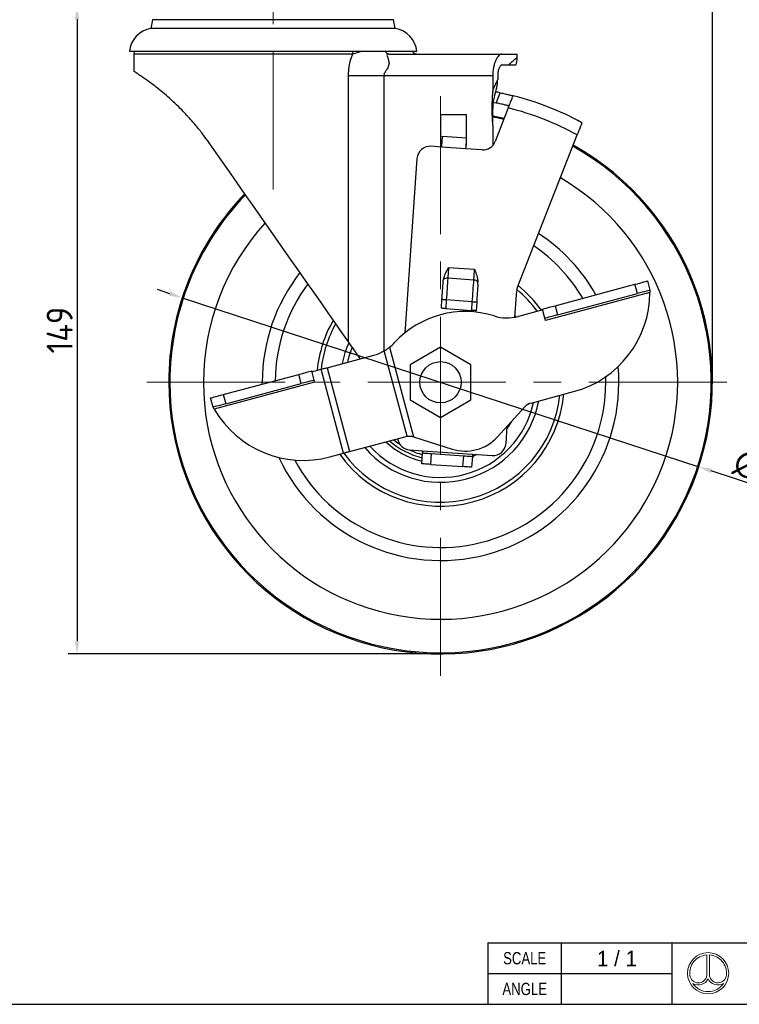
# Model space of a CAD drawing. Header units: millimetres. Extents: x 5086 to 5611, y -788 to -419.
# Tile 3 of 6: x 5270 to 5435, y -788 to -561. Entities that reach past the tile are written whole.
import ezdxf
from ezdxf.enums import TextEntityAlignment as Align

# ---------------------------------------------------------------- set-up
doc = ezdxf.new("R2010")
doc.units = ezdxf.units.MM
doc.header["$LTSCALE"] = 0.5
doc.header["$PDMODE"] = 3
doc.linetypes.add('CENTERX2', pattern=[101.6, 63.5, -12.7, 12.7, -12.7])
for name, color, linetype, lineweight in [('문자선', 2, 'Continuous', 15), ('외형선', 3, 'Continuous', 30), ('중심선', 1, 'CENTERX2', 15), ('치수선', 1, 'Continuous', 15)]:
    doc.layers.add(name, color=color, linetype=linetype, lineweight=lineweight)
doc.styles.get("Standard").update_dxf_attribs({"font": 'isocp.shx', "bigfont": 'whgtxt.shx'})
doc.styles.add('STYLE1', font='txt')
doc.dimstyles.new('김형준', dxfattribs={"dimtxt": 6, "dimasz": 3, "dimexe": 2, "dimexo": 1, "dimgap": 1, "dimtad": 1, "dimdsep": 46, "dimtxsty": 'Standard', "dimcen": 0, "dimclrd": 1, "dimclre": 1, "dimclrt": 2, "dimadec": 0, "dimazin": 0, "dimtfac": 1, "dimtmove": 0, "dimatfit": 3, "dimfxl": 0, "dimarcsym": 0})

# ---------------------------------------------------------------- blocks, each defined once
blk = doc.blocks.new('*D167')
at = {"layer": 'Defpoints', "color": 0}
for p in [(5307.04, -625.18), (5425.83, -664.08)]:
    blk.add_point(p, dxfattribs=at)
at = {"layer": '치수선', "color": 1, "lineweight": -2}
for p, q in [((5304.19, -624.25), (5301.34, -623.31)), ((5307.04, -625.18), (5425.83, -664.08)), ((5449.18, -671.72), (5428.68, -665.01))]:
    blk.add_line(p, q, dxfattribs=at)
at = {"layer": '치수선', "color": 1}
for points in [[(5304.34, -623.77), (5304.03, -624.72), (5307.04, -625.18)], [(5428.84, -664.54), (5428.53, -665.49), (5425.83, -664.08)]]:
    blk.add_solid(points, dxfattribs=at)
at = {"layer": '치수선', "color": 2, "insert": (5442.23, -665.24), "char_height": 6, "attachment_point": 5, "rotation": 341.8696}
blk.add_mtext('∅125', dxfattribs=at)
blk = doc.blocks.new('*D168')
at = {"layer": 'Defpoints', "color": 0}
for p in [(5428.94, -512.57), (5327.94, -517.76), (5428.94, -644.63)]:
    blk.add_point(p, dxfattribs=at)
at = {"layer": '치수선', "color": 1, "lineweight": -2}
for p, q in [((5327.94, -516.76), (5327.94, -510.57)), ((5428.94, -643.63), (5428.94, -510.57)), ((5330.94, -512.57), (5425.94, -512.57))]:
    blk.add_line(p, q, dxfattribs=at)
at = {"layer": '치수선', "color": 1}
for points in [[(5330.94, -512.07), (5330.94, -513.07), (5327.94, -512.57)], [(5425.94, -512.07), (5425.94, -513.07), (5428.94, -512.57)]]:
    blk.add_solid(points, dxfattribs=at)
at = {"layer": '치수선', "color": 2, "insert": (5378.44, -508.57), "char_height": 6, "attachment_point": 5}
blk.add_mtext('101', dxfattribs=at)
blk = doc.blocks.new('*D169')
at = {"layer": 'Defpoints', "color": 0}
for p in [(5306.44, -558.13), (5282.85, -707.13), (5366.44, -707.13)]:
    blk.add_point(p, dxfattribs=at)
at = {"layer": '치수선', "color": 1, "lineweight": -2}
for p, q in [((5305.44, -558.13), (5280.85, -558.13)), ((5282.85, -561.13), (5282.85, -704.13)), ((5365.44, -707.13), (5280.85, -707.13))]:
    blk.add_line(p, q, dxfattribs=at)
at = {"layer": '치수선', "color": 1}
for points in [[(5282.35, -561.13), (5283.35, -561.13), (5282.85, -558.13)], [(5282.35, -704.13), (5283.35, -704.13), (5282.85, -707.13)]]:
    blk.add_solid(points, dxfattribs=at)
at = {"layer": '치수선', "color": 2, "insert": (5278.85, -632.63), "char_height": 6, "attachment_point": 5, "rotation": 90}
blk.add_mtext('149', dxfattribs=at)

msp = doc.modelspace()

# ---------------------------------------------------------------- linework, layer by layer
at = {"layer": '문자선'}
for p, q in [((5427.671, -776.347), (5427.671, -781.131)), ((5428.271, -776.347), (5428.271, -781.131))]:
    msp.add_line(p, q, dxfattribs=at)
msp.add_circle((5427.971, -780.573), 4.737, dxfattribs=at)
for centre, radius, start, end in [((5427.971, -780.573), 4.237, 94.06022, 186.47617), ((5427.971, -780.573), 4.237, 354.42923, 85.93978), ((5425.722, -780.81), 1.975, 186.99448, 350.66332), ((5430.22, -780.81), 1.975, 189.33668, 354.94755), ((5425.722, -780.81), 2.475, 239.21397, 335.31719), ((5427.971, -780.573), 4.237, 213.91245, 326.08755), ((5430.22, -780.81), 2.475, 204.68281, 300.78603)]:
    msp.add_arc(centre, radius, start, end, dxfattribs=at)
at = {"layer": '외형선'}
for p, q in [((5300.222, -561.218), (5299.846, -563.213)), ((5355.65, -561.218), (5300.222, -561.218)), ((5356.026, -563.213), (5355.65, -561.218)), ((5356.026, -563.213), (5299.846, -563.213)), ((5360.989, -568.512), (5294.883, -568.512)), ((5295.975, -568.512), (5295.936, -569.13)), ((5346.211, -568.512), (5346.245, -569.13)), ((5295.936, -569.13), (5295.936, -573.143)), ((5346.245, -569.13), (5295.936, -569.13)), ((5354.559, -569.13), (5380.569, -569.13)), ((5380.569, -569.13), (5384.066, -569.13)), ((5384.066, -569.917), (5384.066, -569.13)), ((5380.569, -571.63), (5382.079, -571.63)), ((5345.278, -635.334), (5345.278, -574.13)), ((5378.436, -574.13), (5353.407, -574.13)), ((5353.407, -574.13), (5353.407, -637.437)), ((5378.436, -574.13), (5378.436, -577.784)), ((5379.574, -574.13), (5379.574, -575.013)), ((5379.24, -580.393), (5380.166, -578.03)), ((5382.019, -581.525), (5378.987, -589.267)), ((5372.436, -583.13), (5366.436, -583.13)), ((5366.436, -583.13), (5366.436, -590.13)), ((5372.436, -590.13), (5372.436, -583.13)), ((5378.436, -585.476), (5378.436, -590.166)), ((5366.886, -588.023), (5372.373, -588.407)), ((5384.145, -622.719), (5397.848, -587.724)), ((5366.712, -590.517), (5364.218, -590.343)), ((5366.436, -590.11), (5366.74, -590.111)), ((5366.436, -590.13), (5366.739, -590.13)), ((5372.198, -590.901), (5366.712, -590.517)), ((5375.985, -591.166), (5372.198, -590.901)), ((5372.252, -590.13), (5372.436, -590.13)), ((5361.016, -593.126), (5358.207, -633.296)), ((5368.284, -618.211), (5374.269, -618.63)), ((5374.095, -621.118), (5368.11, -620.699)), ((5392.774, -627.013), (5411.127, -622.095)), ((5411.696, -624.22), (5411.127, -622.095)), ((5414.024, -621.319), (5414.594, -623.444)), ((5383.522, -629.663), (5383.946, -623.603)), ((5414.598, -623.96), (5390.575, -630.397)), ((5393.343, -629.138), (5411.696, -624.22)), ((5366.624, -627.601), (5366.764, -625.606)), ((5367.762, -625.676), (5367.622, -627.671)), ((5373.747, -626.095), (5367.762, -625.676)), ((5373.607, -628.09), (5373.747, -626.095)), ((5374.745, -626.164), (5374.605, -628.16)), ((5392.774, -627.013), (5393.343, -629.138)), ((5367.622, -627.671), (5373.607, -628.09)), ((5383.55, -629.258), (5383.85, -629.598)), ((5389.928, -627.982), (5384.33, -629.482)), ((5390.446, -629.914), (5389.876, -627.789)), ((5340.339, -641.27), (5351.093, -638.388)), ((5358.728, -657.056), (5353.464, -637.413)), ((5354.702, -636.577), (5360.214, -657.149)), ((5366.436, -636.547), (5359.436, -640.588)), ((5373.436, -640.588), (5366.436, -636.547)), ((5359.436, -640.588), (5359.436, -648.671)), ((5373.436, -648.671), (5373.436, -640.588)), ((5316.466, -647.459), (5333.853, -642.801)), ((5334.422, -644.926), (5333.853, -642.801)), ((5336.75, -642.024), (5337.32, -644.149)), ((5336.802, -642.217), (5338.975, -641.635)), ((5344.152, -660.954), (5338.975, -641.635)), ((5340.339, -641.27), (5345.515, -660.588)), ((5337.449, -644.632), (5314.392, -650.81)), ((5317.035, -649.585), (5334.422, -644.926)), ((5325.438, -645.055), (5325.436, -644.63)), ((5404.436, -644.63), (5404.415, -643.361)), ((5316.466, -647.459), (5317.035, -649.585)), ((5387.262, -649.402), (5397.036, -646.783)), ((5314.138, -650.361), (5313.568, -648.236)), ((5359.436, -648.671), (5366.436, -652.713)), ((5366.436, -652.713), (5373.436, -648.671)), ((5379.541, -657.19), (5385.818, -650.282)), ((5381.49, -658.714), (5381.768, -654.739)), ((5345.515, -660.588), (5358.514, -657.105)), ((5356.491, -657.647), (5356.594, -657.726)), ((5360.214, -657.149), (5360.204, -657.146)), ((5360.214, -657.149), (5369.094, -659.989)), ((5341.013, -661.795), (5344.152, -660.954)), ((5359.335, -660.172), (5362.327, -660.382)), ((5362.118, -663.374), (5362.293, -660.88)), ((5362.327, -660.382), (5373.799, -661.184)), ((5364.288, -661.02), (5364.113, -663.514)), ((5364.288, -661.02), (5371.769, -661.543)), ((5373.799, -661.184), (5378.288, -661.498)), ((5364.113, -663.514), (5371.595, -664.037)), ((5371.595, -664.037), (5371.769, -661.543)), ((5373.765, -661.683), (5373.59, -664.176)), ((5377.303, -773.578), (5419.731, -773.578)), ((5377.303, -773.578), (5377.303, -787.721)), ((5394.274, -787.721), (5394.274, -773.578)), ((5419.731, -787.721), (5419.731, -773.578)), ((5419.731, -773.578), (5610.66, -773.578)), ((5419.731, -787.721), (5419.731, -773.578)), ((5419.731, -787.721), (5419.731, -773.578)), ((5377.303, -780.649), (5419.731, -780.649)), ((5086.06, -787.721), (5610.66, -787.721)), ((5377.303, -787.721), (5419.731, -787.721))]:
    msp.add_line(p, q, dxfattribs=at)
at = {"layer": '외형선', "flags": 128}
for points in [[(5348.256, -568.512), (5347.93, -568.644), (5346.246, -569.13), (5346.246, -569.13), (5346.246, -569.13)], [(5379.24, -580.393), (5378.822, -580.311), (5378.531, -580.256)], [(5378.436, -583.293), (5378.53, -583.311), (5381.099, -583.874)], [(5378.438, -583.562), (5379.376, -583.754), (5381.002, -584.122)], [(5366.712, -590.517), (5366.746, -590.031), (5366.778, -589.563), (5366.808, -589.132), (5366.835, -588.754), (5366.857, -588.444), (5366.873, -588.213), (5366.883, -588.071), (5366.886, -588.023)], [(5372.373, -588.407), (5372.369, -588.455), (5372.359, -588.597), (5372.343, -588.827), (5372.321, -589.137), (5372.295, -589.515), (5372.265, -589.946), (5372.232, -590.414), (5372.198, -590.901)], [(5345.278, -635.334), (5343.765, -633.174), (5342.204, -630.944), (5340.6, -628.653), (5338.957, -626.306), (5337.28, -623.911), (5335.574, -621.476), (5333.845, -619.007), (5332.099, -616.512), (5330.339, -613.999), (5328.572, -611.476), (5326.803, -608.949), (5325.038, -606.428), (5323.281, -603.919), (5321.539, -601.431), (5319.816, -598.971), (5318.118, -596.546), (5316.45, -594.164), (5314.817, -591.832), (5313.225, -589.557)], [(5368.284, -618.211), (5368.261, -618.536), (5368.238, -618.86), (5368.216, -619.182), (5368.194, -619.499), (5368.172, -619.81), (5368.15, -620.115), (5368.13, -620.412), (5368.11, -620.699)], [(5374.095, -621.118), (5374.115, -620.831), (5374.136, -620.534), (5374.157, -620.229), (5374.179, -619.917), (5374.201, -619.6), (5374.224, -619.279), (5374.246, -618.955), (5374.269, -618.63)], [(5366.764, -625.606), (5366.801, -625.073), (5366.839, -624.541), (5366.875, -624.013), (5366.912, -623.49), (5366.948, -622.975), (5366.983, -622.47), (5367.018, -621.975), (5367.052, -621.493)], [(5368.11, -620.699), (5368.069, -621.274), (5368.028, -621.867), (5367.985, -622.477), (5367.942, -623.1), (5367.897, -623.735), (5367.852, -624.377), (5367.807, -625.025), (5367.762, -625.676)], [(5373.747, -626.095), (5373.792, -625.444), (5373.838, -624.796), (5373.883, -624.153), (5373.927, -623.519), (5373.971, -622.896), (5374.013, -622.286), (5374.055, -621.693), (5374.095, -621.118)], [(5375.032, -622.051), (5374.998, -622.533), (5374.964, -623.028), (5374.929, -623.533), (5374.892, -624.048), (5374.856, -624.571), (5374.819, -625.099), (5374.782, -625.631), (5374.745, -626.164)], [(5411.127, -622.095), (5411.692, -621.944), (5412.236, -621.798), (5412.737, -621.664), (5413.176, -621.546), (5413.536, -621.45), (5413.804, -621.378), (5413.969, -621.334), (5414.024, -621.319)], [(5414.594, -623.444), (5414.538, -623.459), (5414.373, -623.503), (5414.105, -623.575), (5413.745, -623.671), (5413.306, -623.789), (5412.805, -623.923), (5412.261, -624.069), (5411.696, -624.22)], [(5367.762, -625.676), (5367.567, -625.662), (5367.38, -625.649), (5367.207, -625.637), (5367.056, -625.627), (5366.932, -625.618), (5366.84, -625.612), (5366.783, -625.608), (5366.764, -625.606)], [(5373.747, -626.095), (5373.942, -626.108), (5374.129, -626.121), (5374.301, -626.133), (5374.452, -626.144), (5374.576, -626.153), (5374.669, -626.159), (5374.725, -626.163), (5374.745, -626.164)], [(5389.876, -627.789), (5389.932, -627.774), (5390.097, -627.73), (5390.365, -627.658), (5390.725, -627.562), (5391.164, -627.444), (5391.665, -627.31), (5392.209, -627.164), (5392.774, -627.013)], [(5367.622, -627.671), (5367.427, -627.658), (5367.24, -627.645), (5367.068, -627.632), (5366.917, -627.622), (5366.793, -627.613), (5366.7, -627.607), (5366.644, -627.603), (5366.624, -627.601)], [(5374.605, -628.16), (5374.586, -628.158), (5374.529, -628.154), (5374.437, -628.148), (5374.313, -628.139), (5374.162, -628.129), (5373.989, -628.116), (5373.802, -628.103), (5373.607, -628.09)], [(5393.343, -629.138), (5392.778, -629.289), (5392.234, -629.435), (5391.734, -629.569), (5391.294, -629.687), (5390.934, -629.783), (5390.666, -629.855), (5390.501, -629.899), (5390.446, -629.914)], [(5390.575, -630.397), (5390.55, -630.303), (5390.526, -630.212), (5390.503, -630.129), (5390.484, -630.056), (5390.467, -629.996), (5390.455, -629.951), (5390.448, -629.924), (5390.446, -629.914)], [(5333.853, -642.801), (5334.418, -642.649), (5334.961, -642.504), (5335.462, -642.369), (5335.902, -642.252), (5336.262, -642.155), (5336.53, -642.083), (5336.695, -642.039), (5336.75, -642.024)], [(5338.975, -641.635), (5339.153, -641.588), (5339.329, -641.54), (5339.505, -641.493), (5339.678, -641.447), (5339.849, -641.401), (5340.016, -641.356), (5340.18, -641.312), (5340.339, -641.27)], [(5337.32, -644.149), (5337.264, -644.164), (5337.099, -644.208), (5336.831, -644.28), (5336.471, -644.377), (5336.032, -644.494), (5335.531, -644.629), (5334.987, -644.774), (5334.422, -644.926)], [(5337.32, -644.149), (5337.322, -644.159), (5337.33, -644.186), (5337.342, -644.231), (5337.358, -644.291), (5337.377, -644.364), (5337.4, -644.447), (5337.424, -644.538), (5337.449, -644.632)], [(5313.568, -648.236), (5313.624, -648.221), (5313.789, -648.177), (5314.056, -648.105), (5314.417, -648.009), (5314.856, -647.891), (5315.357, -647.757), (5315.901, -647.611), (5316.466, -647.459)], [(5317.035, -649.585), (5316.47, -649.736), (5315.926, -649.882), (5315.425, -650.016), (5314.986, -650.134), (5314.626, -650.23), (5314.358, -650.302), (5314.193, -650.346), (5314.138, -650.361)], [(5382.668, -653.749), (5382.099, -654.695), (5381.733, -655.243)], [(5357.202, -659.055), (5356.438, -658.536), (5355.593, -657.888)], [(5345.515, -660.588), (5345.356, -660.631), (5345.193, -660.675), (5345.025, -660.72), (5344.855, -660.765), (5344.681, -660.812), (5344.506, -660.859), (5344.329, -660.906), (5344.152, -660.954)], [(5361.812, -660.346), (5361.858, -660.359), (5362.32, -660.486)], [(5362.327, -660.382), (5362.321, -660.479), (5362.314, -660.572), (5362.308, -660.659), (5362.303, -660.734), (5362.298, -660.796), (5362.295, -660.842), (5362.293, -660.871), (5362.293, -660.88)], [(5362.293, -660.88), (5362.331, -660.883), (5362.444, -660.891), (5362.629, -660.904), (5362.877, -660.921), (5363.179, -660.942), (5363.524, -660.966), (5363.898, -660.993), (5364.288, -661.02)], [(5374.817, -661.255), (5374.17, -661.565), (5373.76, -661.747)], [(5373.799, -661.184), (5373.793, -661.281), (5373.786, -661.375), (5373.78, -661.461), (5373.775, -661.536), (5373.77, -661.598), (5373.767, -661.645), (5373.765, -661.673), (5373.765, -661.683)], [(5364.113, -663.514), (5363.724, -663.487), (5363.35, -663.46), (5363.005, -663.436), (5362.702, -663.415), (5362.454, -663.398), (5362.27, -663.385), (5362.156, -663.377), (5362.118, -663.374)], [(5371.769, -661.543), (5372.159, -661.57), (5372.533, -661.596), (5372.878, -661.621), (5373.18, -661.642), (5373.428, -661.659), (5373.613, -661.672), (5373.726, -661.68), (5373.765, -661.683)], [(5373.59, -664.176), (5373.552, -664.174), (5373.438, -664.166), (5373.254, -664.153), (5373.006, -664.136), (5372.703, -664.114), (5372.358, -664.09), (5371.984, -664.064), (5371.595, -664.037)]]:
    msp.add_lwpolyline(points, dxfattribs=at)
at = {"layer": '외형선'}
msp.add_circle((5366.436, -644.63), 4.75, dxfattribs=at)
for centre, radius, start, end in [((5300.858, -569.133), 6.006, 99.69434, 174.05911), ((5355.015, -569.133), 6.006, 5.94089, 80.30566), ((5366.436, -644.63), 68, 78.35169, 79.25476), ((5366.436, -644.63), 68, 61.43442, 75.79593), ((5366.436, -644.63), 65, 61.10113, 76.12922), ((5366.436, -644.63), 62.5, 180, 60.79872), ((5366.436, -644.63), 62.236, 180, 60.76535), ((5364.008, -593.336), 3, 86, 176), ((5376.194, -588.173), 3, 266, 338.61517), ((5366.436, -644.63), 54.52, 180, 59.64582), ((5366.436, -644.63), 62.5, 136.06952, 180), ((5366.436, -644.63), 62.236, 136.11709, 180), ((5366.436, -644.63), 54.52, 137.71507, 180), ((5366.436, -644.63), 41, 29.40536, 56.65), ((5366.436, -644.63), 38, 30.57181, 55.68966), ((5366.436, -644.63), 41, 142.01865, 180), ((5366.436, -644.63), 38, 143.40848, 179.42967), ((5367.903, -621.781), 1.101, 79.17082, 135.87842), ((5374.149, -622.218), 1.101, 36.12132, 92.82958), ((5386.938, -623.813), 3, 158.61517, 176), ((5366.436, -644.63), 28.5, 35.54098, 51.26291), ((5366.436, -644.63), 27.609, 36.23509, 50.54699), ((5390.904, -623.896), 23.694, 285, 359.84506), ((5372.138, -650.453), 22.1, 72.59025, 137.40975), ((5381.742, -619.823), 10, 252.59025, 285), ((5366.436, -644.63), 28.5, 149.90106, 174.45902), ((5366.436, -644.63), 27.609, 150.76204, 173.76491), ((5366.436, -644.63), 23.004, 156.54218, 169.23317), ((5348.505, -628.729), 10, 308.29498, 317.40975), ((5366.436, -644.63), 21.894, 158.33662, 167.82326), ((5348.505, -628.729), 10, 285, 299.73143), ((5366.436, -644.63), 41, 204.95336, 5.04664), ((5366.436, -644.63), 38, 208.0863, 0), ((5366.436, -644.63), 28.5, 215.54098, 354.45902), ((5366.436, -644.63), 27.609, 216.23509, 353.76491), ((5366.436, -644.63), 23.004, 220.76683, 349.23317), ((5366.436, -644.63), 21.894, 222.17674, 347.82326), ((5388.039, -652.3), 3, 105, 137.73523), ((5334.88, -638.908), 23.694, 210.15494, 285), ((5366.436, -644.63), 18.618, 227.48737, 256.72727), ((5366.436, -644.63), 17.873, 229.02214, 256.33693), ((5359.544, -657.18), 3, 188.52455, 266), ((5359.291, -660.003), 3, 100.80716, 105), ((5372.141, -650.464), 10, 252.26477, 317.73523), ((5378.498, -658.505), 3, 266, 356), ((5366.436, -644.63), 17.127, 245.07465, 255.9121)]:
    msp.add_arc(centre, radius, start, end, dxfattribs=at)
for points, knots in [([(5354.559, -569.13), (5354.457, -569.116), (5354.301, -569.096), (5354.113, -568.971), (5353.984, -568.842), (5353.88, -568.687), (5353.836, -568.568), (5353.814, -568.512)], [0, 0, 0, 0, 0.3190255, 0.4907644, 0.6661441, 0.8415252, 1, 1, 1, 1]), ([(5360.936, -569.13), (5360.825, -569.119), (5360.592, -569.097), (5360.285, -568.91), (5360.084, -568.7), (5360.037, -568.547), (5360.026, -568.512)], [0, 0, 0, 0, 0.2844431, 0.5920044, 0.9045713, 1, 1, 1, 1]), ([(5345.278, -574.13), (5345.279, -574.013), (5345.28, -573.782), (5345.293, -573.435), (5345.313, -573.092), (5345.342, -572.752), (5345.379, -572.415), (5345.424, -572.081), (5345.477, -571.751), (5345.538, -571.423), (5345.607, -571.098), (5345.694, -570.736), (5345.802, -570.34), (5345.936, -569.918), (5346.082, -569.515), (5346.191, -569.257), (5346.245, -569.13)], [0, 0, 0, 0, 0.06734917, 0.13415776, 0.20048001, 0.26637136, 0.33188833, 0.39708843, 0.46203001, 0.52677211, 0.59137433, 0.65589665, 0.74521722, 0.83220341, 0.91705815, 1, 1, 1, 1]), ([(5354.559, -569.13), (5354.534, -569.13), (5354.485, -569.13), (5354.419, -569.133), (5354.36, -569.138), (5354.307, -569.145), (5354.26, -569.155), (5354.22, -569.169), (5354.133, -569.215), (5354.093, -569.356), (5354.169, -569.642), (5354.302, -570.004), (5354.41, -570.315), (5354.506, -570.64), (5354.558, -570.877), (5354.6, -571.167), (5354.58, -571.541), (5354.437, -572.021), (5354.243, -572.385), (5354.058, -572.664), (5353.926, -572.861), (5353.788, -573.071), (5353.662, -573.278), (5353.555, -573.486), (5353.471, -573.708), (5353.417, -573.921), (5353.41, -574.062), (5353.407, -574.13)], [0, 0, 0, 0, 0.0138938, 0.0279408, 0.0422237, 0.0568214, 0.0718077, 0.0872509, 0.1032135, 0.1956163, 0.3137231, 0.3678749, 0.4546389, 0.5023024, 0.5415704, 0.5725228, 0.6381596, 0.7046703, 0.7748563, 0.7956729, 0.830955, 0.8634086, 0.8888568, 0.9202308, 0.9489318, 0.9753537, 1, 1, 1, 1]), ([(5380.569, -569.13), (5380.45, -569.13), (5380.329, -569.161), (5380.086, -569.281), (5379.962, -569.371), (5379.717, -569.611), (5379.598, -569.757), (5379.425, -570.017), (5379.368, -570.11), (5379.257, -570.311), (5379.202, -570.419), (5379.044, -570.758), (5378.948, -571.005), (5378.817, -571.409), (5378.776, -571.55), (5378.7, -571.842), (5378.665, -571.994), (5378.57, -572.455), (5378.521, -572.775), (5378.454, -573.439), (5378.436, -573.785), (5378.436, -574.13)], [0, 0, 0, 0, 0.125, 0.125, 0.25, 0.25, 0.375, 0.375, 0.4375, 0.4375, 0.5, 0.5, 0.625, 0.625, 0.6875, 0.6875, 0.75, 0.75, 0.875, 0.875, 1, 1, 1, 1]), ([(5382.079, -571.63), (5382.241, -571.465), (5382.395, -571.316), (5382.681, -571.046), (5382.815, -570.926), (5383.186, -570.601), (5383.393, -570.432), (5383.727, -570.169), (5383.853, -570.074), (5384.022, -569.948), (5384.066, -569.917), (5384.066, -569.917)], [0, 0, 0, 0, 0.125, 0.125, 0.25, 0.25, 0.5, 0.5, 0.75, 0.75, 1, 1, 1, 1]), ([(5383.746, -571.636), (5383.79, -571.525), (5383.922, -571.188), (5384.038, -570.607), (5384.052, -570.141), (5384.058, -569.917)], [0, 0, 0, 0, 0.2035639, 0.6177291, 1, 1, 1, 1]), ([(5380.569, -571.63), (5380.45, -571.63), (5380.331, -571.69), (5380.156, -571.87), (5380.1, -571.943), (5379.993, -572.117), (5379.941, -572.219), (5379.845, -572.445), (5379.801, -572.57), (5379.723, -572.84), (5379.689, -572.988), (5379.633, -573.295), (5379.611, -573.455), (5379.582, -573.786), (5379.574, -573.958), (5379.574, -574.13)], [0, 0, 0, 0, 0.25, 0.25, 0.375, 0.375, 0.5, 0.5, 0.625, 0.625, 0.75, 0.75, 0.875, 0.875, 1, 1, 1, 1]), ([(5382.079, -571.63), (5382.369, -571.63), (5382.953, -571.63), (5383.456, -571.63), (5383.747, -571.63), (5383.734, -571.63), (5383.73, -571.63)], [0, 0, 0, 0, 0.2513429, 0.5045344, 0.8150198, 1, 1, 1, 1]), ([(5313.225, -589.557), (5312.793, -588.954), (5311.849, -587.638), (5310.328, -585.727), (5308.676, -583.81), (5306.991, -582.018), (5305.319, -580.374), (5303.703, -578.905), (5302.155, -577.591), (5300.7, -576.436), (5299.448, -575.5), (5298.418, -574.768), (5297.582, -574.196), (5296.9, -573.745), (5296.396, -573.42), (5296.084, -573.222), (5295.936, -573.13), (5295.952, -573.14), (5295.957, -573.143)], [0, 0, 0, 0, 0.0581771, 0.1270249, 0.1958644, 0.2665278, 0.3371817, 0.406158, 0.4751274, 0.5467853, 0.6184385, 0.678217, 0.7379945, 0.7997197, 0.8614447, 0.9180332, 0.9746218, 1, 1, 1, 1]), ([(5353.407, -574.13), (5351.994, -574.13), (5350.553, -574.13), (5347.787, -574.13), (5346.465, -574.13), (5345.278, -574.13)], [0, 0, 0, 0, 0.5, 0.5, 1, 1, 1, 1]), ([(5378.436, -577.784), (5378.596, -577.235), (5378.779, -576.733), (5379.167, -575.807), (5379.37, -575.393), (5379.574, -575.013)], [0, 0, 0, 0, 0.5, 0.5, 1, 1, 1, 1]), ([(5378.872, -578.709), (5379.056, -578.107), (5379.233, -577.504), (5379.427, -576.584), (5379.48, -576.274), (5379.553, -575.648), (5379.574, -575.33), (5379.574, -575.013)], [0, 0, 0, 0, 0.5, 0.5, 0.75, 0.75, 1, 1, 1, 1]), ([(5378.436, -585.476), (5378.436, -584.835), (5378.397, -584.195), (5378.326, -582.914), (5378.296, -582.274), (5378.296, -580.992), (5378.325, -580.35), (5378.397, -579.068), (5378.436, -578.427), (5378.436, -577.784)], [0, 0, 0, 0, 0.25, 0.25, 0.5, 0.5, 0.75, 0.75, 1, 1, 1, 1]), ([(5378.872, -578.709), (5378.813, -578.902), (5378.757, -579.107), (5378.653, -579.545), (5378.605, -579.782), (5378.525, -580.274), (5378.493, -580.531), (5378.448, -581.073), (5378.436, -581.35), (5378.436, -581.63)], [0, 0, 0, 0, 0.25, 0.25, 0.5, 0.5, 0.75, 0.75, 1, 1, 1, 1]), ([(5380.166, -578.03), (5380.361, -578.07), (5380.553, -578.111), (5380.93, -578.192), (5381.117, -578.233), (5381.474, -578.313), (5381.644, -578.352), (5381.965, -578.426), (5382.117, -578.462), (5382.39, -578.528), (5382.512, -578.557), (5382.729, -578.61), (5382.821, -578.633), (5383.043, -578.689), (5383.122, -578.709), (5383.122, -578.709)], [0, 0, 0, 0, 0.125, 0.125, 0.25, 0.25, 0.375, 0.375, 0.5, 0.5, 0.625, 0.625, 0.75, 0.75, 1, 1, 1, 1]), ([(5382.019, -581.525), (5382.091, -581.34), (5382.163, -581.158), (5382.303, -580.799), (5382.373, -580.621), (5382.506, -580.281), (5382.569, -580.12), (5382.689, -579.814), (5382.746, -579.669), (5382.848, -579.408), (5382.894, -579.291), (5382.975, -579.085), (5383.009, -578.996), (5383.092, -578.784), (5383.122, -578.709), (5383.122, -578.709)], [0, 0, 0, 0, 0.125, 0.125, 0.25, 0.25, 0.375, 0.375, 0.5, 0.5, 0.625, 0.625, 0.75, 0.75, 1, 1, 1, 1]), ([(5378.436, -585.476), (5378.436, -584.79), (5378.436, -584.119), (5378.436, -583.14), (5378.436, -582.818), (5378.436, -582.358), (5378.436, -582.207), (5378.436, -581.987), (5378.436, -581.914), (5378.436, -581.771), (5378.436, -581.699), (5378.436, -581.63)], [0, 0, 0, 0, 0.5, 0.5, 0.75, 0.75, 0.875, 0.875, 0.9375, 0.9375, 1, 1, 1, 1]), ([(5382.203, -581.056), (5382.203, -581.056), (5382.183, -581.051), (5382.108, -581.032), (5382.051, -581.018), (5381.902, -580.982), (5381.811, -580.96), (5381.596, -580.908), (5381.47, -580.878), (5381.197, -580.815), (5381.048, -580.78), (5380.724, -580.707), (5380.553, -580.669), (5380.197, -580.591), (5380.01, -580.551), (5379.629, -580.472), (5379.436, -580.432), (5379.24, -580.393)], [0, 0, 0, 0, 0.125, 0.125, 0.25, 0.25, 0.375, 0.375, 0.5, 0.5, 0.625, 0.625, 0.75, 0.75, 0.875, 0.875, 1, 1, 1, 1]), ([(5398.951, -584.907), (5398.951, -584.907), (5398.944, -584.926), (5398.916, -584.998), (5398.895, -585.052), (5398.839, -585.194), (5398.805, -585.281), (5398.725, -585.486), (5398.678, -585.606), (5398.576, -585.866), (5398.521, -586.008), (5398.4, -586.315), (5398.336, -586.479), (5398.204, -586.817), (5398.134, -586.993), (5397.993, -587.356), (5397.921, -587.539), (5397.848, -587.724)], [0, 0, 0, 0, 0.125, 0.125, 0.25, 0.25, 0.375, 0.375, 0.5, 0.5, 0.625, 0.625, 0.75, 0.75, 0.875, 0.875, 1, 1, 1, 1]), ([(5367.112, -621.014), (5367.208, -620.511), (5367.386, -620.037), (5367.803, -619.11), (5368.045, -618.658), (5368.284, -618.211)], [0, 0, 0, 0, 0.5, 0.5, 1, 1, 1, 1]), ([(5374.269, -618.63), (5374.356, -618.867), (5374.444, -619.107), (5374.61, -619.587), (5374.69, -619.828), (5374.903, -620.56), (5375.014, -621.059), (5375.039, -621.569)], [0, 0, 0, 0, 0.25, 0.25, 0.5, 0.5, 1, 1, 1, 1]), ([(5414.594, -623.444), (5414.594, -623.444), (5414.595, -623.502), (5414.597, -623.694), (5414.598, -623.826), (5414.598, -623.96)], [0, 0, 0, 0, 0.5, 0.5, 1, 1, 1, 1]), ([(5347.997, -639.218), (5347.96, -639.165), (5347.028, -637.834), (5346.135, -636.559), (5345.278, -635.334)], [0, 0, 0, 0, 0.0396803, 1, 1, 1, 1]), ([(5353.464, -637.413), (5353.665, -637.298), (5353.871, -637.171), (5354.287, -636.892), (5354.498, -636.738), (5354.702, -636.577)], [0, 0, 0, 0, 0.5, 0.5, 1, 1, 1, 1]), ([(5314.392, -650.81), (5314.325, -650.694), (5314.26, -650.58), (5314.165, -650.412), (5314.138, -650.361), (5314.138, -650.361)], [0, 0, 0, 0, 0.5, 0.5, 1, 1, 1, 1]), ([(5358.728, -657.056), (5358.954, -657.013), (5359.196, -656.994), (5359.704, -657.021), (5359.956, -657.066), (5360.204, -657.146)], [0, 0, 0, 0, 0.5, 0.5, 1, 1, 1, 1])]:
    msp.add_open_spline(points, degree=3, knots=knots, dxfattribs=at)
for points in [[(5367.052, -621.493), (5367.063, -621.332), (5367.082, -621.172), (5367.112, -621.014)], [(5375.032, -622.051), (5375.043, -621.89), (5375.047, -621.729), (5375.039, -621.569)]]:
    msp.add_open_spline(points, degree=3, dxfattribs=at)
at = {"layer": '중심선'}
for p, q in [((5327.936, -517.765), (5327.936, -603.247)), ((5366.436, -712.13), (5366.436, -576.655)), ((5298.936, -644.63), (5433.936, -644.63))]:
    msp.add_line(p, q, dxfattribs=at)

# ---------------------------------------------------------------- texts
at = {"layer": '문자선', "style": 'STYLE1'}
msp.add_text('1 / 1', height=3.5357, dxfattribs=at).set_placement((5407.003, -777.114), align=Align.MIDDLE)
at = {"layer": '문자선', "style": 'STYLE1', "width": 0.8}
for s, p in [('SCALE', (5385.789, -777.114)), ('ANGLE', (5385.789, -784.185))]:
    msp.add_text(s, height=2.8286, dxfattribs=at).set_placement(p, align=Align.MIDDLE)

# ---------------------------------------------------------------- dimensions: what is measured, and where the dimension line sits
at = {"layer": '치수선'}
dim = msp.add_linear_dim(base=(5428.936, -512.571), p1=(5327.936, -517.765), p2=(5428.936, -644.63), dimstyle='김형준', dxfattribs=at)
dim.commit()
dim.dimension.update_dxf_attribs({"geometry": '*D168', "text_midpoint": (5378.436, -508.571)})
dim = msp.add_linear_dim(base=(5282.851, -707.13), p1=(5306.436, -558.13), p2=(5366.436, -707.13), angle=90, dimstyle='김형준', dxfattribs=at)
dim.commit()
dim.dimension.update_dxf_attribs({"geometry": '*D169', "text_midpoint": (5278.851, -632.63)})
dim = msp.add_diameter_dim_2p(p1=(5307.039, -625.181), p2=(5425.833, -664.079), dimstyle='김형준', dxfattribs=at)
dim.commit()
dim.dimension.update_dxf_attribs({"geometry": '*D167', "text_midpoint": (5440.986, -669.04), "dimtype": 163})

doc.saveas('drawing.dxf')
